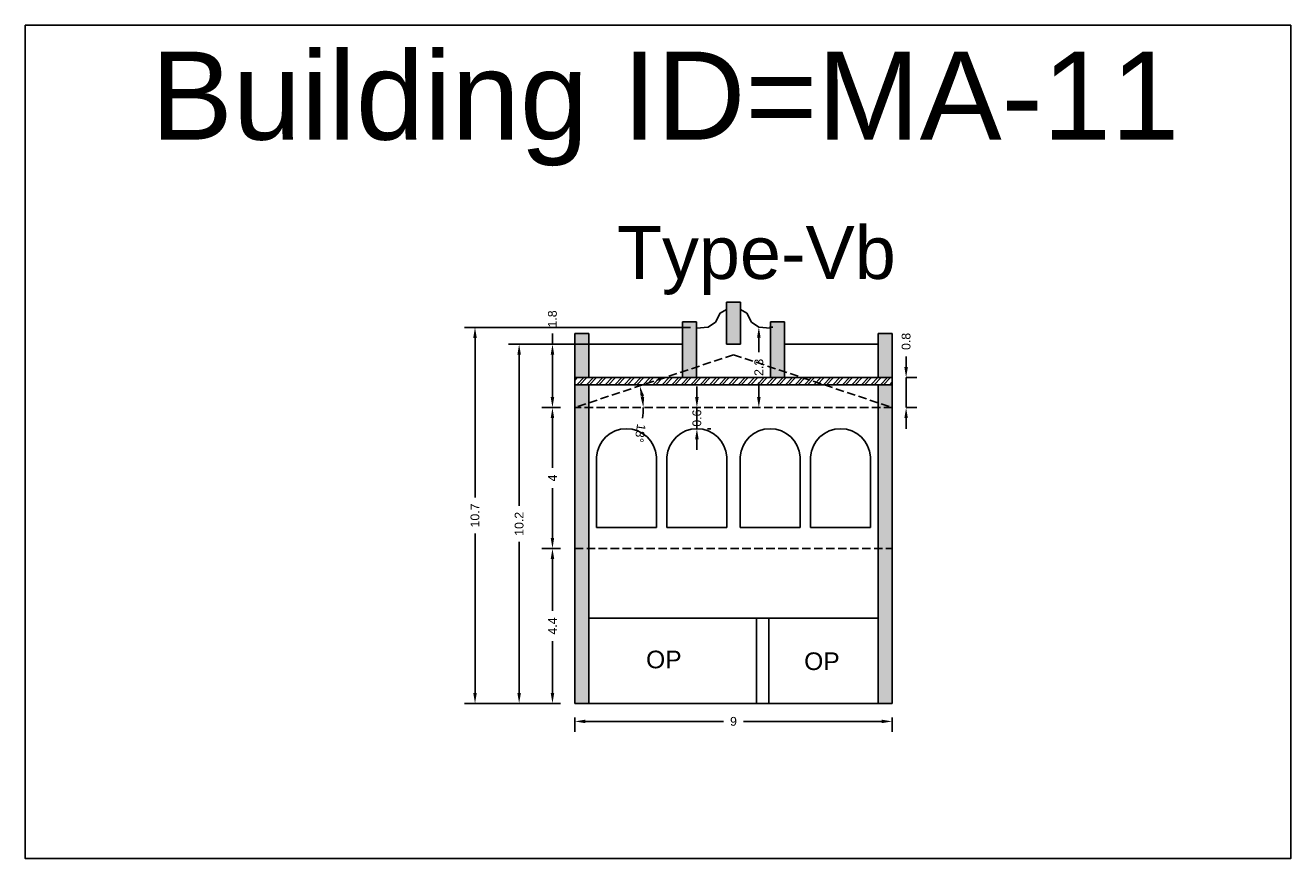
# Model space of a CAD drawing. Header units: metres. Extents: x 3416649 to 3417100, y -6712966 to -6712690.
# Tile 21 of 72: x 3416649 to 3416685, y -6712745 to -6712721. Entities that reach past the tile are written whole.
import ezdxf

# ---------------------------------------------------------------- set-up
doc = ezdxf.new("R2010")
doc.units = ezdxf.units.M
doc.linetypes.add('ACAD_ISO02W100', pattern=[15, 12, -3])
doc.layers.add('Dotted', color=7, linetype='ACAD_ISO02W100', plot=False)
doc.styles.get("Standard").update_dxf_attribs({"font": 'arial.ttf'})
doc.dimstyles.new('ISO-25', dxfattribs={"dimtxt": 0.25, "dimasz": 0.3, "dimexe": 0.3, "dimexo": 0.4, "dimgap": 0.2, "dimtad": 0, "dimdec": 1, "dimdsep": 46, "dimtxsty": 'Standard', "dimcen": 2.5, "dimadec": 0, "dimazin": 0, "dimtfac": 1, "dimtdec": 1, "dimtmove": 0, "dimatfit": 3, "dimfxl": 1, "dimarcsym": 0})

# ---------------------------------------------------------------- blocks, each defined once
blk = doc.blocks.new('*D80')
at = {"color": 0, "lineweight": -2, "transparency": 16777216}
for start, end in [(8.8319, 9.5649), (351.1681, 360)]:
    blk.add_arc((3416664.988, -6712732.31), 1.948, start, end, dxfattribs=at)
at = {"color": 0, "transparency": 16777216}
for points in [[(3416666.86, -6712731.998), (3416666.957, -6712731.974), (3416666.836, -6712731.695)], [(3416666.962, -6712732.007), (3416666.863, -6712732.015), (3416666.936, -6712732.31)]]:
    blk.add_solid(points, dxfattribs=at)
at = {"layer": 'Defpoints', "color": 0, "transparency": 16777216}
for p in [(3416669.498, -6712730.81), (3416666.891, -6712731.896), (3416664.988, -6712732.31), (3416664.988, -6712732.31), (3416674.008, -6712732.31)]:
    blk.add_point(p, dxfattribs=at)
at = {"color": 0, "transparency": 16777216, "insert": (3416666.846, -6712733.037), "char_height": 0.25, "attachment_point": 5, "rotation": 261.1681}
blk.add_mtext('18°', dxfattribs=at)
blk = doc.blocks.new('*D81')
at = {"color": 0, "lineweight": -2, "transparency": 16777216}
for p, q in [((3416668.458, -6712732.01), (3416668.458, -6712731.71)), ((3416668.458, -6712732.91), (3416668.458, -6712732.31)), ((3416668.858, -6712732.31), (3416668.758, -6712732.31)), ((3416668.858, -6712732.91), (3416668.758, -6712732.91)), ((3416668.458, -6712733.21), (3416668.458, -6712733.51))]:
    blk.add_line(p, q, dxfattribs=at)
at = {"color": 0, "transparency": 16777216}
for points in [[(3416668.408, -6712732.01), (3416668.508, -6712732.01), (3416668.458, -6712732.31)], [(3416668.408, -6712733.21), (3416668.508, -6712733.21), (3416668.458, -6712732.91)]]:
    blk.add_solid(points, dxfattribs=at)
at = {"layer": 'Defpoints', "color": 0, "transparency": 16777216}
for p in [(3416668.458, -6712732.31), (3416668.458, -6712732.31), (3416668.458, -6712732.91)]:
    blk.add_point(p, dxfattribs=at)
at = {"color": 0, "transparency": 16777216, "insert": (3416668.458, -6712732.61), "char_height": 0.25, "attachment_point": 5, "rotation": 90}
blk.add_mtext('0.6', dxfattribs=at)
blk = doc.blocks.new('*D82')
at = {"color": 0, "lineweight": -2, "transparency": 16777216}
for p, q in [((3416664.588, -6712736.31), (3416664.056, -6712736.31)), ((3416664.356, -6712736.61), (3416664.356, -6712738.078)), ((3416664.356, -6712740.41), (3416664.356, -6712738.942)), ((3416664.588, -6712740.71), (3416664.056, -6712740.71))]:
    blk.add_line(p, q, dxfattribs=at)
at = {"color": 0, "transparency": 16777216}
for points in [[(3416664.306, -6712736.61), (3416664.406, -6712736.61), (3416664.356, -6712736.31)], [(3416664.306, -6712740.41), (3416664.406, -6712740.41), (3416664.356, -6712740.71)]]:
    blk.add_solid(points, dxfattribs=at)
at = {"layer": 'Defpoints', "color": 0, "transparency": 16777216}
for p in [(3416664.356, -6712736.31), (3416664.988, -6712736.31), (3416664.988, -6712740.71)]:
    blk.add_point(p, dxfattribs=at)
at = {"color": 0, "transparency": 16777216, "insert": (3416664.356, -6712738.51), "char_height": 0.25, "attachment_point": 5, "rotation": 90}
blk.add_mtext('4.4', dxfattribs=at)
blk = doc.blocks.new('*D83')
at = {"color": 0, "lineweight": -2, "transparency": 16777216}
for p, q in [((3416664.588, -6712732.31), (3416664.056, -6712732.31)), ((3416664.356, -6712732.61), (3416664.356, -6712734.024)), ((3416664.356, -6712736.01), (3416664.356, -6712734.596)), ((3416664.588, -6712736.31), (3416664.056, -6712736.31))]:
    blk.add_line(p, q, dxfattribs=at)
at = {"color": 0, "transparency": 16777216}
for points in [[(3416664.306, -6712732.61), (3416664.406, -6712732.61), (3416664.356, -6712732.31)], [(3416664.306, -6712736.01), (3416664.406, -6712736.01), (3416664.356, -6712736.31)]]:
    blk.add_solid(points, dxfattribs=at)
at = {"layer": 'Defpoints', "color": 0, "transparency": 16777216}
for p in [(3416664.356, -6712732.31), (3416664.988, -6712732.31), (3416664.988, -6712736.31)]:
    blk.add_point(p, dxfattribs=at)
at = {"color": 0, "transparency": 16777216, "insert": (3416664.356, -6712734.31), "char_height": 0.25, "attachment_point": 5, "rotation": 90}
blk.add_mtext('4', dxfattribs=at)
blk = doc.blocks.new('*D84')
at = {"color": 0, "lineweight": -2, "transparency": 16777216}
for p, q in [((3416665.592, -6712730.51), (3416664.056, -6712730.51)), ((3416664.356, -6712730.51), (3416664.356, -6712730.21)), ((3416664.356, -6712732.01), (3416664.356, -6712730.81)), ((3416664.588, -6712732.31), (3416664.056, -6712732.31))]:
    blk.add_line(p, q, dxfattribs=at)
at = {"color": 0, "transparency": 16777216}
for points in [[(3416664.306, -6712730.81), (3416664.406, -6712730.81), (3416664.356, -6712730.51)], [(3416664.306, -6712732.01), (3416664.406, -6712732.01), (3416664.356, -6712732.31)]]:
    blk.add_solid(points, dxfattribs=at)
at = {"layer": 'Defpoints', "color": 0, "transparency": 16777216}
for p in [(3416664.356, -6712730.51), (3416665.992, -6712730.51), (3416664.988, -6712732.31)]:
    blk.add_point(p, dxfattribs=at)
at = {"color": 0, "transparency": 16777216, "insert": (3416664.356, -6712729.794), "char_height": 0.25, "attachment_point": 5, "rotation": 90}
blk.add_mtext('1.8', dxfattribs=at)
blk = doc.blocks.new('*D85')
at = {"color": 0, "lineweight": -2, "transparency": 16777216}
for p, q in [((3416670.617, -6712730.026), (3416670.517, -6712730.026)), ((3416670.217, -6712730.326), (3416670.217, -6712730.738)), ((3416670.217, -6712732.01), (3416670.217, -6712731.598)), ((3416669.864, -6712732.31), (3416669.917, -6712732.31))]:
    blk.add_line(p, q, dxfattribs=at)
at = {"color": 0, "transparency": 16777216}
for points in [[(3416670.167, -6712730.326), (3416670.267, -6712730.326), (3416670.217, -6712730.026)], [(3416670.167, -6712732.01), (3416670.267, -6712732.01), (3416670.217, -6712732.31)]]:
    blk.add_solid(points, dxfattribs=at)
at = {"layer": 'Defpoints', "color": 0, "transparency": 16777216}
for p in [(3416670.217, -6712730.026), (3416670.217, -6712730.026), (3416670.264, -6712732.31)]:
    blk.add_point(p, dxfattribs=at)
at = {"color": 0, "transparency": 16777216, "insert": (3416670.217, -6712731.168), "char_height": 0.25, "attachment_point": 5, "rotation": 90}
blk.add_mtext('2.3', dxfattribs=at)
blk = doc.blocks.new('*D86')
at = {"color": 0, "lineweight": -2, "transparency": 16777216}
for p, q in [((3416664.988, -6712741.11), (3416664.988, -6712741.519)), ((3416665.288, -6712741.219), (3416669.215, -6712741.219)), ((3416673.708, -6712741.219), (3416669.78, -6712741.219)), ((3416674.008, -6712741.11), (3416674.008, -6712741.519))]:
    blk.add_line(p, q, dxfattribs=at)
at = {"color": 0, "transparency": 16777216}
for points in [[(3416665.288, -6712741.169), (3416665.288, -6712741.269), (3416664.988, -6712741.219)], [(3416673.708, -6712741.169), (3416673.708, -6712741.269), (3416674.008, -6712741.219)]]:
    blk.add_solid(points, dxfattribs=at)
at = {"layer": 'Defpoints', "color": 0, "transparency": 16777216}
for p in [(3416664.988, -6712740.71), (3416674.008, -6712740.71), (3416674.008, -6712741.219)]:
    blk.add_point(p, dxfattribs=at)
at = {"color": 0, "transparency": 16777216, "insert": (3416669.498, -6712741.219), "char_height": 0.25, "attachment_point": 5}
blk.add_mtext('9', dxfattribs=at)
blk = doc.blocks.new('*D87')
at = {"color": 0, "lineweight": -2, "transparency": 16777216}
for p, q in [((3416665.592, -6712730.51), (3416663.11, -6712730.51)), ((3416663.41, -6712730.81), (3416663.41, -6712735.098)), ((3416663.41, -6712740.41), (3416663.41, -6712736.122)), ((3416664.588, -6712740.71), (3416663.11, -6712740.71))]:
    blk.add_line(p, q, dxfattribs=at)
at = {"color": 0, "transparency": 16777216}
for points in [[(3416663.36, -6712730.81), (3416663.46, -6712730.81), (3416663.41, -6712730.51)], [(3416663.36, -6712740.41), (3416663.46, -6712740.41), (3416663.41, -6712740.71)]]:
    blk.add_solid(points, dxfattribs=at)
at = {"layer": 'Defpoints', "color": 0, "transparency": 16777216}
for p in [(3416663.41, -6712730.51), (3416665.992, -6712730.51), (3416664.988, -6712740.71)]:
    blk.add_point(p, dxfattribs=at)
at = {"color": 0, "transparency": 16777216, "insert": (3416663.41, -6712735.61), "char_height": 0.25, "attachment_point": 5, "rotation": 90}
blk.add_mtext('10.2', dxfattribs=at)
blk = doc.blocks.new('*D88')
at = {"color": 0, "lineweight": -2, "transparency": 16777216}
for p, q in [((3416668.28, -6712730.034), (3416661.857, -6712730.034)), ((3416662.157, -6712730.334), (3416662.157, -6712734.859)), ((3416662.157, -6712740.41), (3416662.157, -6712735.885)), ((3416664.588, -6712740.71), (3416661.857, -6712740.71))]:
    blk.add_line(p, q, dxfattribs=at)
at = {"color": 0, "transparency": 16777216}
for points in [[(3416662.107, -6712730.334), (3416662.207, -6712730.334), (3416662.157, -6712730.034)], [(3416662.107, -6712740.41), (3416662.207, -6712740.41), (3416662.157, -6712740.71)]]:
    blk.add_solid(points, dxfattribs=at)
at = {"layer": 'Defpoints', "color": 0, "transparency": 16777216}
for p in [(3416662.157, -6712730.034), (3416668.68, -6712730.034), (3416664.988, -6712740.71)]:
    blk.add_point(p, dxfattribs=at)
at = {"color": 0, "transparency": 16777216, "insert": (3416662.157, -6712735.372), "char_height": 0.25, "attachment_point": 5, "rotation": 90}
blk.add_mtext('10.7', dxfattribs=at)
blk = doc.blocks.new('*D89')
at = {"color": 0, "lineweight": -2, "transparency": 16777216}
for p, q in [((3416674.4, -6712731.16), (3416674.4, -6712730.86)), ((3416674.4, -6712732.31), (3416674.4, -6712731.46)), ((3416674.408, -6712731.46), (3416674.7, -6712731.46)), ((3416674.408, -6712732.31), (3416674.7, -6712732.31)), ((3416674.4, -6712732.61), (3416674.4, -6712732.91))]:
    blk.add_line(p, q, dxfattribs=at)
at = {"color": 0, "transparency": 16777216}
for points in [[(3416674.35, -6712731.16), (3416674.45, -6712731.16), (3416674.4, -6712731.46)], [(3416674.35, -6712732.61), (3416674.45, -6712732.61), (3416674.4, -6712732.31)]]:
    blk.add_solid(points, dxfattribs=at)
at = {"layer": 'Defpoints', "color": 0, "transparency": 16777216}
for p in [(3416674.008, -6712731.46), (3416674.4, -6712731.46), (3416674.008, -6712732.31)]:
    blk.add_point(p, dxfattribs=at)
at = {"color": 0, "transparency": 16777216, "insert": (3416674.4, -6712730.432), "char_height": 0.25, "attachment_point": 5, "rotation": 90}
blk.add_mtext('0.8', dxfattribs=at)

msp = doc.modelspace()

# ---------------------------------------------------------------- hatches: boundary and pattern name
h = msp.add_hatch(color=256)
h.dxf.hatch_style = 1
h.paths.add_polyline_path([(3416674.008, -6712730.21), (3416673.608, -6712730.21), (3416673.608, -6712731.46), (3416674.008, -6712731.46)])
h.paths.add_polyline_path([(3416674.008, -6712731.66), (3416673.608, -6712731.66), (3416673.608, -6712732.177), (3416674.008, -6712732.31)])
h.paths.add_polyline_path([(3416673.608, -6712732.177), (3416673.608, -6712732.31), (3416674.008, -6712732.31)], flags=17)
h.paths.add_polyline_path([(3416674.008, -6712732.31), (3416673.608, -6712732.31), (3416673.608, -6712736.31), (3416674.008, -6712736.31)])
h.paths.add_polyline_path([(3416674.008, -6712736.31), (3416673.608, -6712736.31), (3416673.608, -6712740.71), (3416674.008, -6712740.71)])
h.paths.add_polyline_path([(3416670.948, -6712729.88), (3416670.548, -6712729.88), (3416670.548, -6712731.159), (3416670.948, -6712731.292)])
h.paths.add_polyline_path([(3416670.948, -6712731.292), (3416670.548, -6712731.159), (3416670.548, -6712731.46), (3416670.948, -6712731.46)])
h.paths.add_polyline_path([(3416669.698, -6712729.32), (3416669.298, -6712729.32), (3416669.298, -6712730.51), (3416669.698, -6712730.51)])
h = msp.add_hatch(color=256)
h.dxf.hatch_style = 1
h.paths.add_polyline_path([(3416668.448, -6712729.88), (3416668.048, -6712729.88), (3416668.048, -6712731.292), (3416668.448, -6712731.159)])
h.paths.add_polyline_path([(3416668.448, -6712731.159), (3416668.048, -6712731.292), (3416668.048, -6712731.46), (3416668.448, -6712731.46)])
h.paths.add_polyline_path([(3416665.388, -6712730.21), (3416664.988, -6712730.21), (3416664.988, -6712731.46), (3416665.388, -6712731.46)])
h.paths.add_polyline_path([(3416665.388, -6712731.66), (3416664.988, -6712731.66), (3416664.988, -6712732.31), (3416665.388, -6712732.177)])
h.paths.add_polyline_path([(3416665.388, -6712732.177), (3416664.988, -6712732.31), (3416665.388, -6712732.31)], flags=17)
h.paths.add_polyline_path([(3416665.388, -6712732.31), (3416664.988, -6712732.31), (3416664.988, -6712736.31), (3416665.388, -6712736.31)])
h.paths.add_polyline_path([(3416665.388, -6712736.31), (3416664.988, -6712736.31), (3416664.988, -6712740.71), (3416665.388, -6712740.71)])
h = msp.add_hatch()
h.set_pattern_fill('ANSI32', color=256, scale=0.02)
h.set_pattern_definition([(45, (-8.10116, 0), (-0.134703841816, 0.134703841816), []), (45, (-8.01135, 0), (-0.134703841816, 0.134703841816), [])])
h.paths.add_polyline_path([(3416674.008, -6712731.66), (3416674.008, -6712731.46), (3416664.988, -6712731.46), (3416664.988, -6712731.66)])

# ---------------------------------------------------------------- linework, layer by layer
for points in [[(3416649.386, -6712721.459), (3416685.321, -6712721.459), (3416685.321, -6712745.115), (3416649.386, -6712745.115)], [(3416670.149, -6712738.29), (3416665.388, -6712738.29), (3416665.388, -6712740.71), (3416670.149, -6712740.71)], [(3416670.499, -6712738.29), (3416673.608, -6712738.29), (3416673.608, -6712740.71), (3416670.499, -6712740.71)]]:
    msp.add_lwpolyline(points, close=True)
for points in [[(3416669.298, -6712729.32), (3416669.698, -6712729.32)], [(3416669.298, -6712730.51), (3416669.298, -6712729.32)], [(3416669.698, -6712730.51), (3416669.698, -6712729.32)], [(3416668.448, -6712730.055), (3416668.778, -6712730.026), (3416668.983, -6712729.884), (3416669.119, -6712729.626), (3416669.298, -6712729.528)], [(3416670.548, -6712730.055), (3416670.217, -6712730.026), (3416670.012, -6712729.884), (3416669.876, -6712729.626), (3416669.698, -6712729.528)], [(3416668.048, -6712731.46), (3416668.048, -6712729.88)], [(3416668.048, -6712729.88), (3416668.448, -6712729.88)], [(3416668.448, -6712731.46), (3416668.448, -6712729.88)], [(3416670.548, -6712731.46), (3416670.548, -6712729.88)], [(3416670.548, -6712729.88), (3416670.948, -6712729.88)], [(3416670.948, -6712731.46), (3416670.948, -6712729.88)], [(3416664.988, -6712730.21), (3416665.388, -6712730.21)], [(3416664.988, -6712730.21), (3416664.988, -6712740.71)], [(3416665.388, -6712730.21), (3416665.388, -6712731.46)], [(3416665.388, -6712730.51), (3416668.048, -6712730.51)], [(3416669.298, -6712730.51), (3416669.698, -6712730.51)], [(3416670.948, -6712730.51), (3416673.608, -6712730.51)], [(3416673.608, -6712730.21), (3416673.608, -6712731.46)], [(3416673.608, -6712730.21), (3416674.008, -6712730.21)], [(3416674.008, -6712730.21), (3416674.008, -6712740.71)], [(3416664.988, -6712731.46), (3416674.008, -6712731.46)], [(3416664.988, -6712731.66), (3416674.008, -6712731.66)], [(3416665.388, -6712731.66), (3416665.388, -6712740.71)], [(3416673.608, -6712731.66), (3416673.608, -6712740.71)], [(3416669.688, -6712733.71), (3416669.688, -6712735.71)], [(3416671.388, -6712733.71), (3416671.388, -6712735.71)], [(3416671.688, -6712733.71), (3416671.688, -6712735.71)], [(3416673.388, -6712733.71), (3416673.388, -6712735.71)], [(3416671.388, -6712735.71), (3416669.688, -6712735.71)], [(3416673.388, -6712735.71), (3416671.688, -6712735.71)], [(3416665.388, -6712738.29), (3416673.608, -6712738.29)], [(3416670.149, -6712738.29), (3416670.149, -6712740.71)], [(3416670.499, -6712738.29), (3416670.499, -6712740.71)], [(3416664.988, -6712740.71), (3416674.008, -6712740.71)]]:
    msp.add_lwpolyline(points)
for points in [[(3416667.308, -6712735.71), (3416667.308, -6712733.71, 0.941176), (3416665.608, -6712733.71), (3416665.608, -6712735.71)], [(3416669.308, -6712735.71), (3416669.308, -6712733.71, 0.941176), (3416667.608, -6712733.71), (3416667.608, -6712735.71)]]:
    msp.add_lwpolyline(points, format="xyb", close=True)
for centre in [(3416670.538, -6712733.762), (3416672.538, -6712733.762)]:
    msp.add_arc(centre, 0.852, 3.4714, 176.5286)
at = {"layer": 'Dotted', "ltscale": 0.02}
msp.add_line((3416674.008, -6712732.31), (3416664.988, -6712732.31), dxfattribs=at)
for points in [[(3416669.498, -6712730.81), (3416664.988, -6712732.31)], [(3416669.498, -6712730.81), (3416674.008, -6712732.31)], [(3416664.988, -6712736.31), (3416674.008, -6712736.31)]]:
    msp.add_lwpolyline(points, dxfattribs=at)

# ---------------------------------------------------------------- texts
at = {"attachment_point": 1}
for s, width, heights, insert, char_height in [('Building ID=MA-11', 67.86454, [0.517], (3416652.949, -6712722.204), 2.5), ('Type-Vb', 9.99112, [0.517], (3416666.188, -6712727.159), 1.5), ('OP', 1.17554, [0], (3416667.015, -6712739.211), 0.5), ('OP', 1.17554, [0], (3416671.504, -6712739.26), 0.5)]:
    msp.add_mtext_dynamic_manual_height_columns(s, width=width, gutter_width=12.5, heights=heights, dxfattribs=dict(at, insert=insert, char_height=char_height))

# ---------------------------------------------------------------- dimensions: what is measured, and where the dimension line sits
for base, p1, p2, picture, middle in [((3416664.356, -6712730.51), (3416664.988, -6712732.31), (3416665.992, -6712730.51), '*D84', (3416664.356, -6712729.794)), ((3416662.157, -6712730.034), (3416664.988, -6712740.71), (3416668.68, -6712730.034), '*D88', (3416662.157, -6712735.372)), ((3416670.217, -6712730.026), (3416670.264, -6712732.31), (3416670.217, -6712730.026), '*D85', (3416670.217, -6712731.168)), ((3416663.41, -6712730.51), (3416664.988, -6712740.71), (3416665.992, -6712730.51), '*D87', (3416663.41, -6712735.61)), ((3416674.39982461, -6712731.460019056), (3416674.007591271, -6712732.310019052), (3416674.007591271, -6712731.460019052), '*D89', (3416674.399824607, -6712730.432188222)), ((3416664.356, -6712732.31), (3416664.988, -6712736.31), (3416664.988, -6712732.31), '*D83', (3416664.356, -6712734.31)), ((3416664.356, -6712736.31), (3416664.988, -6712740.71), (3416664.988, -6712736.31), '*D82', (3416664.356, -6712738.51))]:
    dim = msp.add_linear_dim(base=base, p1=p1, p2=p2, angle=90, dimstyle='ISO-25')
    dim.commit()
    dim.dimension.update_dxf_attribs({"geometry": picture, "text_midpoint": middle})
dim = msp.add_angular_dim_2l(base=(3416666.891, -6712731.896), line1=((3416674.008, -6712732.31), (3416664.988, -6712732.31)), line2=((3416669.498, -6712730.81), (3416664.988, -6712732.31)), dimstyle='ISO-25')
dim.commit()
dim.dimension.update_dxf_attribs({"geometry": '*D80', "text_midpoint": (3416666.846, -6712733.037)})
dim = msp.add_linear_dim(base=(3416668.458, -6712732.31), p1=(3416668.458, -6712732.91), p2=(3416668.458, -6712732.31), angle=90, dimstyle='ISO-25')
dim.commit()
dim.dimension.update_dxf_attribs({"geometry": '*D81', "text_midpoint": (3416668.458, -6712732.61), "dimtype": 160})
dim = msp.add_linear_dim(base=(3416674.008, -6712741.219), p1=(3416664.988, -6712740.71), p2=(3416674.008, -6712740.71), dimstyle='ISO-25')
dim.commit()
dim.dimension.update_dxf_attribs({"geometry": '*D86', "text_midpoint": (3416669.498, -6712741.219)})

doc.saveas('drawing.dxf')
